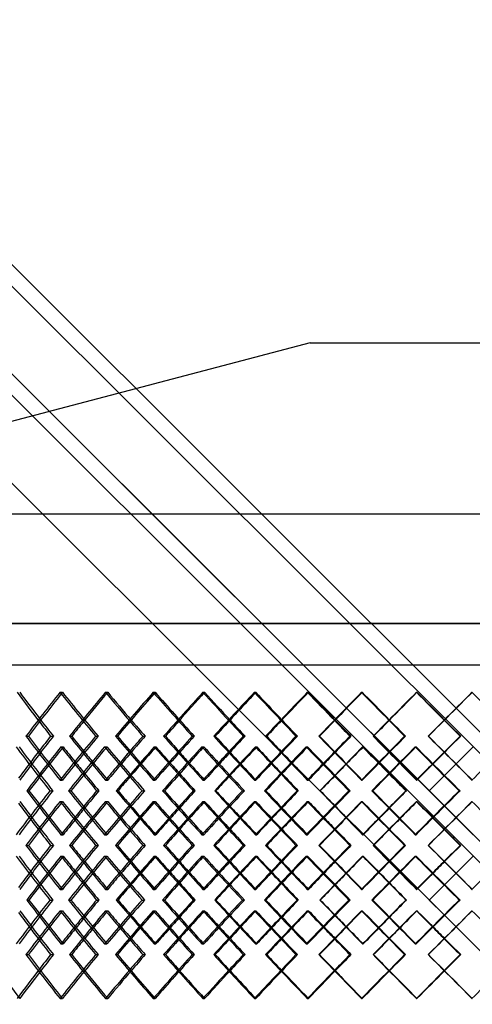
# Model space of a CAD drawing. Header units: millimetres. Extents: x -675 to 675, y -514 to 567.
# Tile 7 of 15: x -315 to -34, y -45 to 567. Entities that reach past the tile are written whole.
import ezdxf

# ---------------------------------------------------------------- set-up
doc = ezdxf.new("R2010")
doc.units = ezdxf.units.MM
doc.layers.add('HIDDEN', color=7, linetype='Continuous')
doc.layers.add('THICK', color=7, linetype='Continuous')

msp = doc.modelspace()

# ---------------------------------------------------------------- linework, layer by layer
at = {"layer": 'HIDDEN'}
for p, q in [((-472.5, 553.5), (17.35, 63.65)), ((-472.5, 485.63), (17.35, -4.22)), ((0, 191.62), (-675, 191.62)), ((-472.5, 166), (472.5, 166)), ((-290.31, 148.86), (-288.78, 148.86)), ((-262.09, 148.86), (-260.71, 148.86)), ((-232.47, 148.86), (-231.25, 148.86)), ((-201.62, 148.86), (-200.56, 148.86)), ((-169.68, 148.86), (-168.79, 148.86)), ((-136.85, 148.86), (-136.13, 148.86)), ((-103.28, 148.86), (-102.74, 148.86)), ((-69.16, 148.86), (-68.8, 148.86)), ((-34.67, 148.86), (-34.49, 148.86)), ((-284.42, 121.57), (-283.04, 121.57)), ((-268.22, 121.57), (-266.69, 121.57)), ((-226, 121.57), (-224.94, 121.57)), ((-208.28, 121.57), (-207.06, 121.57)), ((-162.76, 121.57), (-162.04, 121.57)), ((-143.91, 121.57), (-143.01, 121.57)), ((-96.05, 121.57), (-95.69, 121.57)), ((-76.46, 121.57), (-75.92, 121.57)), ((-289.72, 114.93), (-288.34, 114.93)), ((-262.71, 114.93), (-261.18, 114.93)), ((-231.83, 114.93), (-230.76, 114.93)), ((-202.29, 114.93), (-201.06, 114.93)), ((-168.99, 114.93), (-168.27, 114.93)), ((-137.56, 114.93), (-136.66, 114.93)), ((-102.56, 114.93), (-102.19, 114.93)), ((-69.89, 114.93), (-69.35, 114.93)), ((-51.95, 96.91), (-44.53, 104.34)), ((-290.31, 94.27), (-288.78, 94.27)), ((-262.09, 94.27), (-260.71, 94.27)), ((-232.47, 94.27), (-231.25, 94.27)), ((-201.62, 94.27), (-200.56, 94.27)), ((-169.68, 94.27), (-168.79, 94.27)), ((-136.85, 94.27), (-136.13, 94.27)), ((-103.28, 94.27), (-102.74, 94.27)), ((-69.16, 94.27), (-68.8, 94.27)), ((-34.67, 94.27), (-34.49, 94.27)), ((-310.97, 87.63), (-309.58, 87.63)), ((-296.6, 87.63), (-294.79, 87.63)), ((-255.38, 87.63), (-254.31, 87.63)), ((-239.42, 87.63), (-237.88, 87.63)), ((-194.34, 87.63), (-193.61, 87.63)), ((-177.14, 87.63), (-175.9, 87.63)), ((-129.16, 87.63), (-128.8, 87.63)), ((-111.08, 87.63), (-110.18, 87.63)), ((-61.23, 87.63), (-61.23, 87.63)), ((-42.65, 87.63), (-42.1, 87.63)), ((-290.31, 81), (-288.78, 81)), ((-262.09, 81), (-260.71, 81)), ((-232.47, 81), (-231.25, 81)), ((-201.62, 81), (-200.56, 81)), ((-169.68, 81), (-168.79, 81)), ((-136.85, 81), (-136.13, 81)), ((-103.28, 81), (-102.74, 81)), ((-69.16, 81), (-68.8, 81)), ((-34.67, 81), (-34.49, 81)), ((-51.95, 78.35), (472.5, -446.1)), ((-289.72, 60.34), (-288.34, 60.34)), ((-262.71, 60.34), (-261.18, 60.34)), ((-231.83, 60.34), (-230.76, 60.34)), ((-202.29, 60.34), (-201.06, 60.34)), ((-168.99, 60.34), (-168.27, 60.34)), ((-137.56, 60.34), (-136.66, 60.34)), ((-102.56, 60.34), (-102.19, 60.34)), ((-69.89, 60.34), (-69.35, 60.34)), ((-284.42, 53.7), (-283.04, 53.7)), ((-268.22, 53.7), (-266.69, 53.7)), ((-226, 53.7), (-224.94, 53.7)), ((-208.28, 53.7), (-207.06, 53.7)), ((-162.76, 53.7), (-162.04, 53.7)), ((-143.91, 53.7), (-143.01, 53.7)), ((-96.05, 53.7), (-95.69, 53.7)), ((-76.46, 53.7), (-75.92, 53.7)), ((-289.72, 47.06), (-288.34, 47.06)), ((-262.71, 47.06), (-261.18, 47.06)), ((-231.83, 47.06), (-230.76, 47.06)), ((-202.29, 47.06), (-201.06, 47.06)), ((-168.99, 47.06), (-168.27, 47.06)), ((-137.56, 47.06), (-136.66, 47.06)), ((-102.56, 47.06), (-102.19, 47.06)), ((-69.89, 47.06), (-69.35, 47.06)), ((-51.95, 29.05), (-44.53, 36.47)), ((-290.31, 26.4), (-288.78, 26.4)), ((-262.09, 26.4), (-260.71, 26.4)), ((-232.47, 26.4), (-231.25, 26.4)), ((-201.62, 26.4), (-200.56, 26.4)), ((-169.68, 26.4), (-168.79, 26.4)), ((-136.85, 26.4), (-136.13, 26.4)), ((-103.28, 26.4), (-102.74, 26.4)), ((-69.16, 26.4), (-68.8, 26.4)), ((-34.67, 26.4), (-34.49, 26.4)), ((-310.97, 19.77), (-309.58, 19.77)), ((-296.6, 19.77), (-294.79, 19.77)), ((-255.38, 19.77), (-254.31, 19.77)), ((-239.42, 19.77), (-237.88, 19.77)), ((-194.34, 19.77), (-193.61, 19.77)), ((-177.14, 19.77), (-175.9, 19.77)), ((-129.16, 19.77), (-128.8, 19.77)), ((-111.08, 19.77), (-110.18, 19.77)), ((-61.23, 19.77), (-61.23, 19.77)), ((-42.65, 19.77), (-42.1, 19.77)), ((-290.31, 13.13), (-288.78, 13.13)), ((-262.09, 13.13), (-260.71, 13.13)), ((-232.47, 13.13), (-231.25, 13.13)), ((-201.62, 13.13), (-200.56, 13.13)), ((-169.68, 13.13), (-168.79, 13.13)), ((-136.85, 13.13), (-136.13, 13.13)), ((-103.28, 13.13), (-102.74, 13.13)), ((-69.16, 13.13), (-68.8, 13.13)), ((-34.67, 13.13), (-34.49, 13.13)), ((-51.95, 10.49), (472.5, -513.96)), ((-289.72, -7.53), (-288.34, -7.53)), ((-262.71, -7.53), (-261.18, -7.53)), ((-231.83, -7.53), (-230.76, -7.53)), ((-202.29, -7.53), (-201.06, -7.53)), ((-168.99, -7.53), (-168.27, -7.53)), ((-137.56, -7.53), (-136.66, -7.53)), ((-102.56, -7.53), (-102.19, -7.53)), ((-69.89, -7.53), (-69.35, -7.53)), ((-284.42, -14.17), (-283.04, -14.17)), ((-268.22, -14.17), (-266.69, -14.17)), ((-226, -14.17), (-224.94, -14.17)), ((-208.28, -14.17), (-207.06, -14.17)), ((-162.76, -14.17), (-162.04, -14.17)), ((-143.91, -14.17), (-143.01, -14.17)), ((-96.05, -14.17), (-95.69, -14.17)), ((-76.46, -14.17), (-75.92, -14.17)), ((-290.31, -41.46), (-288.78, -41.46)), ((-262.09, -41.46), (-260.71, -41.46)), ((-232.47, -41.46), (-231.25, -41.46)), ((-201.62, -41.46), (-200.56, -41.46)), ((-169.68, -41.46), (-168.79, -41.46)), ((-136.85, -41.46), (-136.13, -41.46)), ((-103.28, -41.46), (-102.74, -41.46)), ((-69.16, -41.46), (-68.8, -41.46)), ((-34.67, -41.46), (-34.49, -41.46))]:
    msp.add_line(p, q, dxfattribs=at)
for centre, major_axis, ratio, start_param, end_param in [((0, 148.86), (-443.66, 443.66), 0.382468, 1.205495, 1.244119), ((0, 148.86), (-441.32, 441.32), 0.382468, 1.205495, 1.242025), ((0, 148.86), (-447.19, -447.19), 0.341153, -1.242025, -1.239982), ((0, 148.86), (-447.19, 447.19), 0.341153, 1.242025, 1.299831), ((0, 148.86), (-454.86, -454.86), 0.300855, -1.278555, -1.221054), ((0, 148.86), (-452.47, -452.47), 0.300855, -1.278555, -1.240035), ((0, 148.86), (-454.86, 454.86), 0.300855, 1.278555, 1.316595), ((0, 148.86), (-452.47, 452.47), 0.300855, 1.278555, 1.315085), ((0, 148.86), (-457.14, -457.14), 0.261434, -1.315085, -1.313601), ((0, 148.86), (-457.14, 457.14), 0.261434, 1.315085, 1.372891), ((0, 148.86), (-463.64, -463.64), 0.22276, -1.351615, -1.294114), ((0, 148.86), (-461.2, -461.2), 0.22276, -1.351615, -1.313628), ((0, 148.86), (-463.64, 463.64), 0.22276, 1.351615, 1.389168), ((0, 148.86), (-461.2, 461.2), 0.22276, 1.351615, 1.388146), ((0, 148.86), (-464.64, -464.64), 0.184709, -1.388146, -1.387134), ((0, 148.86), (-464.64, 464.64), 0.184709, 1.388146, 1.445952), ((0, 148.86), (-469.94, -469.94), 0.147169, -1.424676, -1.367174), ((0, 148.86), (-467.46, -467.46), 0.147169, -1.424676, -1.387146), ((0, 148.86), (-469.94, 469.94), 0.147169, 1.424676, 1.461798), ((0, 148.86), (-467.46, 467.46), 0.147169, 1.424676, 1.461206), ((0, 148.86), (-469.67, 469.67), 0.110031, 1.461206, 1.519012), ((0, 148.86), (-473.73, -473.73), 0.073191, -1.497736, -1.440234), ((0, 148.86), (-471.24, -471.24), 0.073191, -1.497736, -1.460621), ((0, 148.86), (-473.73, 473.73), 0.073191, 1.497736, 1.53446), ((0, 148.86), (-471.24, 471.24), 0.073191, 1.497736, 1.534266), ((0, 94.27), (-447.19, -447.19), 0.341153, -1.299831, -1.242025), ((0, 94.27), (-454.86, 454.86), 0.300855, 1.221054, 1.278555), ((0, 94.27), (-457.14, -457.14), 0.261434, -1.372891, -1.315085), ((0, 94.27), (-463.64, 463.64), 0.22276, 1.294114, 1.351615), ((0, 94.27), (-464.64, -464.64), 0.184709, -1.445952, -1.388146), ((0, 94.27), (-469.94, 469.94), 0.147169, 1.367174, 1.424676), ((0, 94.27), (-469.67, -469.67), 0.110031, -1.519012, -1.461206), ((0, 94.27), (-473.73, 473.73), 0.073191, 1.440234, 1.497736), ((0, 148.86), (-434.86, 434.86), 0.424954, 1.240843, 1.298921), ((0, 148.86), (-454.86, -454.86), 0.300855, -1.207056, -1.149287), ((0, 94.27), (-443.66, -443.66), 0.382468, -1.244119, -1.226505), ((0, 94.27), (-441.32, -441.32), 0.382468, -1.242025, -1.224293), ((0, 81), (-454.86, 454.86), 0.300855, 1.207056, 1.208893), ((0, 94.27), (-452.47, 452.47), 0.300855, 1.240035, 1.256077), ((0, 81), (-447.19, -447.19), 0.341153, -1.313903, -1.311958), ((0, 148.86), (-447.19, 447.19), 0.341153, 1.313903, 1.371981), ((0, 148.86), (-463.64, -463.64), 0.22276, -1.280116, -1.222347), ((0, 94.27), (-454.86, -454.86), 0.300855, -1.316595, -1.299565), ((0, 94.27), (-452.47, -452.47), 0.300855, -1.315085, -1.297953), ((0, 81), (-463.64, 463.64), 0.22276, 1.280116, 1.281399), ((0, 94.27), (-461.2, 461.2), 0.22276, 1.313628, 1.329138), ((0, 81), (-457.14, -457.14), 0.261434, -1.386964, -1.385529), ((0, 148.86), (-457.14, 457.14), 0.261434, 1.386964, 1.445041), ((0, 148.86), (-469.94, -469.94), 0.147169, -1.353176, -1.295408), ((0, 94.27), (-463.64, -463.64), 0.22276, -1.389168, -1.372625), ((0, 94.27), (-461.2, -461.2), 0.22276, -1.388146, -1.371511), ((0, 94.27), (-467.46, 467.46), 0.147169, 1.387146, 1.402198), ((0, 148.86), (-464.64, 464.64), 0.184709, 1.460024, 1.518102), ((0, 148.86), (-473.73, -473.73), 0.073191, -1.426237, -1.368468), ((0, 94.27), (-469.94, -469.94), 0.147169, -1.461798, -1.445686), ((0, 94.27), (-467.46, -467.46), 0.147169, -1.461206, -1.445007), ((0, 94.27), (-471.24, 471.24), 0.073191, 1.460621, 1.475258), ((0, 148.86), (-469.67, 469.67), 0.110031, 1.533084, 1.591162), ((0, 94.27), (-473.73, -473.73), 0.073191, -1.53446, -1.518746), ((0, 94.27), (-471.24, -471.24), 0.073191, -1.534266, -1.51847), ((0, 148.86), (-452.47, -452.47), 0.300855, -1.18418, -1.166471), ((0, 81), (-454.86, 454.86), 0.300855, 1.228047, 1.244004), ((0, 81), (-452.47, 452.47), 0.300855, 1.225962, 1.242025), ((0, 148.86), (-461.2, -461.2), 0.22276, -1.257241, -1.240119), ((0, 81), (-463.64, 463.64), 0.22276, 1.301107, 1.316534), ((0, 81), (-461.2, 461.2), 0.22276, 1.299565, 1.315085), ((0, 148.86), (-467.46, -467.46), 0.147169, -1.330301, -1.31367), ((0, 81), (-469.94, 469.94), 0.147169, 1.374167, 1.38914), ((0, 81), (-467.46, 467.46), 0.147169, 1.373089, 1.388146), ((0, 148.86), (-471.24, -471.24), 0.073191, -1.403361, -1.387163), ((0, 81), (-473.73, 473.73), 0.073191, 1.447227, 1.461788), ((0, 81), (-471.24, 471.24), 0.073191, 1.446566, 1.461206), ((0, 94.27), (-447.19, 447.19), 0.341153, 1.239982, 1.242025), ((0, 94.27), (-454.86, -454.86), 0.300855, -1.280296, -1.278555), ((0, 94.27), (-457.14, 457.14), 0.261434, 1.313601, 1.315085), ((0, 94.27), (-463.64, -463.64), 0.22276, -1.352849, -1.351615), ((0, 94.27), (-464.64, 464.64), 0.184709, 1.387134, 1.388146), ((0, 26.4), (-434.86, -434.86), 0.424954, -1.298921, -1.240843), ((0, 26.4), (-454.86, 454.86), 0.300855, 1.149287, 1.207056), ((0, 26.4), (-447.19, -447.19), 0.341153, -1.371981, -1.313903), ((0, 26.4), (-463.64, 463.64), 0.22276, 1.222347, 1.280116), ((0, 26.4), (-457.14, -457.14), 0.261434, -1.445041, -1.386964), ((0, 26.4), (-469.94, 469.94), 0.147169, 1.295408, 1.353176), ((0, 26.4), (-464.64, -464.64), 0.184709, -1.518102, -1.460024), ((0, 26.4), (-473.73, 473.73), 0.073191, 1.368468, 1.426237), ((0, 26.4), (-469.67, -469.67), 0.110031, -1.591162, -1.533084), ((0, 81), (-447.19, -447.19), 0.341153, -1.242025, -1.239982), ((0, 81), (-447.19, 447.19), 0.341153, 1.242025, 1.299831), ((0, 81), (-454.86, -454.86), 0.300855, -1.278555, -1.221054), ((0, 81), (-454.86, 454.86), 0.300855, 1.278555, 1.280296), ((0, 81), (-457.14, -457.14), 0.261434, -1.315085, -1.313601), ((0, 81), (-457.14, 457.14), 0.261434, 1.315085, 1.372891), ((0, 81), (-463.64, -463.64), 0.22276, -1.351615, -1.294114), ((0, 81), (-463.64, 463.64), 0.22276, 1.351615, 1.352849), ((0, 81), (-464.64, -464.64), 0.184709, -1.388146, -1.387134), ((0, 81), (-464.64, 464.64), 0.184709, 1.388146, 1.445952), ((0, 81), (-469.94, -469.94), 0.147169, -1.424676, -1.367174), ((0, 81), (-469.67, 469.67), 0.110031, 1.461206, 1.519012), ((0, 81), (-473.73, -473.73), 0.073191, -1.497736, -1.440234), ((0, 26.4), (-452.47, 452.47), 0.300855, 1.166471, 1.18418), ((0, 94.27), (-454.86, -454.86), 0.300855, -1.244004, -1.228047), ((0, 94.27), (-452.47, -452.47), 0.300855, -1.242025, -1.225962), ((0, 26.4), (-461.2, 461.2), 0.22276, 1.240119, 1.257241), ((0, 94.27), (-463.64, -463.64), 0.22276, -1.316534, -1.301107), ((0, 94.27), (-461.2, -461.2), 0.22276, -1.315085, -1.299565), ((0, 26.4), (-467.46, 467.46), 0.147169, 1.31367, 1.330301), ((0, 94.27), (-469.94, -469.94), 0.147169, -1.38914, -1.374167), ((0, 94.27), (-467.46, -467.46), 0.147169, -1.388146, -1.373089), ((0, 26.4), (-471.24, 471.24), 0.073191, 1.387163, 1.403361), ((0, 94.27), (-473.73, -473.73), 0.073191, -1.461788, -1.447227), ((0, 94.27), (-471.24, -471.24), 0.073191, -1.461206, -1.446566), ((0, 81), (-443.66, 443.66), 0.382468, 1.226505, 1.244119), ((0, 81), (-441.32, 441.32), 0.382468, 1.224293, 1.242025), ((0, 81), (-452.47, -452.47), 0.300855, -1.256077, -1.240035), ((0, 81), (-454.86, 454.86), 0.300855, 1.299565, 1.316595), ((0, 81), (-452.47, 452.47), 0.300855, 1.297953, 1.315085), ((0, 81), (-461.2, -461.2), 0.22276, -1.329138, -1.313628), ((0, 81), (-463.64, 463.64), 0.22276, 1.372625, 1.389168), ((0, 81), (-461.2, 461.2), 0.22276, 1.371511, 1.388146), ((0, 81), (-467.46, -467.46), 0.147169, -1.402198, -1.387146), ((0, 81), (-469.94, 469.94), 0.147169, 1.445686, 1.461798), ((0, 81), (-467.46, 467.46), 0.147169, 1.445007, 1.461206), ((0, 81), (-471.24, -471.24), 0.073191, -1.475258, -1.460621), ((0, 81), (-473.73, 473.73), 0.073191, 1.518746, 1.53446), ((0, 81), (-471.24, 471.24), 0.073191, 1.51847, 1.534266), ((0, 94.27), (-454.86, -454.86), 0.300855, -1.208893, -1.207056), ((0, 94.27), (-447.19, 447.19), 0.341153, 1.311958, 1.313903), ((0, 94.27), (-463.64, -463.64), 0.22276, -1.281399, -1.280116), ((0, 94.27), (-457.14, 457.14), 0.261434, 1.385529, 1.386964), ((0, 26.4), (-447.19, -447.19), 0.341153, -1.299831, -1.242025), ((0, 26.4), (-454.86, 454.86), 0.300855, 1.221054, 1.278555), ((0, 26.4), (-457.14, -457.14), 0.261434, -1.372891, -1.315085), ((0, 26.4), (-463.64, 463.64), 0.22276, 1.294114, 1.351615), ((0, 26.4), (-464.64, -464.64), 0.184709, -1.445952, -1.388146), ((0, 26.4), (-469.94, 469.94), 0.147169, 1.367174, 1.424676), ((0, 26.4), (-469.67, -469.67), 0.110031, -1.519012, -1.461206), ((0, 26.4), (-473.73, 473.73), 0.073191, 1.440234, 1.497736), ((0, 81), (-434.86, 434.86), 0.424954, 1.240843, 1.298921), ((0, 81), (-454.86, -454.86), 0.300855, -1.207056, -1.149287), ((0, 26.4), (-443.66, -443.66), 0.382468, -1.244119, -1.226505), ((0, 26.4), (-441.32, -441.32), 0.382468, -1.242025, -1.224293), ((0, 13.13), (-454.86, 454.86), 0.300855, 1.207056, 1.208893), ((0, 26.4), (-452.47, 452.47), 0.300855, 1.240035, 1.256077), ((0, 13.13), (-447.19, -447.19), 0.341153, -1.313903, -1.311958), ((0, 81), (-447.19, 447.19), 0.341153, 1.313903, 1.371981), ((0, 81), (-463.64, -463.64), 0.22276, -1.280116, -1.222347), ((0, 26.4), (-454.86, -454.86), 0.300855, -1.316595, -1.299565), ((0, 26.4), (-452.47, -452.47), 0.300855, -1.315085, -1.297953), ((0, 13.13), (-463.64, 463.64), 0.22276, 1.280116, 1.281399), ((0, 26.4), (-461.2, 461.2), 0.22276, 1.313628, 1.329138), ((0, 13.13), (-457.14, -457.14), 0.261434, -1.386964, -1.385529), ((0, 81), (-457.14, 457.14), 0.261434, 1.386964, 1.445041), ((0, 81), (-469.94, -469.94), 0.147169, -1.353176, -1.295408), ((0, 26.4), (-463.64, -463.64), 0.22276, -1.389168, -1.372625), ((0, 26.4), (-461.2, -461.2), 0.22276, -1.388146, -1.371511), ((0, 26.4), (-467.46, 467.46), 0.147169, 1.387146, 1.402198), ((0, 81), (-464.64, 464.64), 0.184709, 1.460024, 1.518102), ((0, 81), (-473.73, -473.73), 0.073191, -1.426237, -1.368468), ((0, 26.4), (-469.94, -469.94), 0.147169, -1.461798, -1.445686), ((0, 26.4), (-467.46, -467.46), 0.147169, -1.461206, -1.445007), ((0, 26.4), (-471.24, 471.24), 0.073191, 1.460621, 1.475258), ((0, 81), (-469.67, 469.67), 0.110031, 1.533084, 1.591162), ((0, 26.4), (-473.73, -473.73), 0.073191, -1.53446, -1.518746), ((0, 26.4), (-471.24, -471.24), 0.073191, -1.534266, -1.51847), ((0, 13.13), (-454.86, 454.86), 0.300855, 1.228047, 1.244004), ((0, 13.13), (-452.47, 452.47), 0.300855, 1.225962, 1.242025), ((0, 13.13), (-463.64, 463.64), 0.22276, 1.301107, 1.316534), ((0, 13.13), (-461.2, 461.2), 0.22276, 1.299565, 1.315085), ((0, 13.13), (-469.94, 469.94), 0.147169, 1.374167, 1.38914), ((0, 13.13), (-467.46, 467.46), 0.147169, 1.373089, 1.388146), ((0, 13.13), (-473.73, 473.73), 0.073191, 1.447227, 1.461788), ((0, 13.13), (-471.24, 471.24), 0.073191, 1.446566, 1.461206), ((0, 81), (-452.47, -452.47), 0.300855, -1.18418, -1.166471), ((0, 81), (-461.2, -461.2), 0.22276, -1.257241, -1.240119), ((0, 81), (-467.46, -467.46), 0.147169, -1.330301, -1.31367), ((0, 81), (-471.24, -471.24), 0.073191, -1.403361, -1.387163), ((0, 26.4), (-447.19, 447.19), 0.341153, 1.239982, 1.242025), ((0, 26.4), (-454.86, -454.86), 0.300855, -1.280296, -1.278555), ((0, 26.4), (-457.14, 457.14), 0.261434, 1.313601, 1.315085), ((0, 26.4), (-463.64, -463.64), 0.22276, -1.352849, -1.351615), ((0, 26.4), (-464.64, 464.64), 0.184709, 1.387134, 1.388146), ((0, -41.46), (-434.86, -434.86), 0.424954, -1.298921, -1.240843), ((0, -41.46), (-454.86, 454.86), 0.300855, 1.149287, 1.207056), ((0, -41.46), (-447.19, -447.19), 0.341153, -1.371981, -1.313903), ((0, -41.46), (-463.64, 463.64), 0.22276, 1.222347, 1.280116), ((0, -41.46), (-457.14, -457.14), 0.261434, -1.445041, -1.386964), ((0, -41.46), (-469.94, 469.94), 0.147169, 1.295408, 1.353176), ((0, -41.46), (-464.64, -464.64), 0.184709, -1.518102, -1.460024), ((0, -41.46), (-473.73, 473.73), 0.073191, 1.368468, 1.426237), ((0, -41.46), (-469.67, -469.67), 0.110031, -1.591162, -1.533084), ((0, 13.13), (-447.19, -447.19), 0.341153, -1.242025, -1.239982), ((0, 13.13), (-447.19, 447.19), 0.341153, 1.242025, 1.299831), ((0, 13.13), (-454.86, -454.86), 0.300855, -1.278555, -1.221054), ((0, 13.13), (-454.86, 454.86), 0.300855, 1.278555, 1.280296), ((0, 13.13), (-457.14, -457.14), 0.261434, -1.315085, -1.313601), ((0, 13.13), (-457.14, 457.14), 0.261434, 1.315085, 1.372891), ((0, 13.13), (-463.64, -463.64), 0.22276, -1.351615, -1.294114), ((0, 13.13), (-463.64, 463.64), 0.22276, 1.351615, 1.352849), ((0, 13.13), (-464.64, -464.64), 0.184709, -1.388146, -1.387134), ((0, 13.13), (-464.64, 464.64), 0.184709, 1.388146, 1.445952), ((0, 13.13), (-469.94, -469.94), 0.147169, -1.424676, -1.367174), ((0, 13.13), (-469.67, 469.67), 0.110031, 1.461206, 1.519012), ((0, 13.13), (-473.73, -473.73), 0.073191, -1.497736, -1.440234), ((0, -41.46), (-452.47, 452.47), 0.300855, 1.166471, 1.18418), ((0, 26.4), (-454.86, -454.86), 0.300855, -1.244004, -1.228047), ((0, 26.4), (-452.47, -452.47), 0.300855, -1.242025, -1.225962), ((0, -41.46), (-461.2, 461.2), 0.22276, 1.240119, 1.257241), ((0, 26.4), (-463.64, -463.64), 0.22276, -1.316534, -1.301107), ((0, 26.4), (-461.2, -461.2), 0.22276, -1.315085, -1.299565), ((0, -41.46), (-467.46, 467.46), 0.147169, 1.31367, 1.330301), ((0, 26.4), (-469.94, -469.94), 0.147169, -1.38914, -1.374167), ((0, 26.4), (-467.46, -467.46), 0.147169, -1.388146, -1.373089), ((0, -41.46), (-471.24, 471.24), 0.073191, 1.387163, 1.403361), ((0, 26.4), (-473.73, -473.73), 0.073191, -1.461788, -1.447227), ((0, 26.4), (-471.24, -471.24), 0.073191, -1.461206, -1.446566), ((0, 13.13), (-443.66, 443.66), 0.382468, 1.226505, 1.244119), ((0, 13.13), (-441.32, 441.32), 0.382468, 1.224293, 1.242025), ((0, 13.13), (-452.47, -452.47), 0.300855, -1.256077, -1.240035), ((0, 13.13), (-454.86, 454.86), 0.300855, 1.299565, 1.316595), ((0, 13.13), (-452.47, 452.47), 0.300855, 1.297953, 1.315085), ((0, 13.13), (-461.2, -461.2), 0.22276, -1.329138, -1.313628), ((0, 13.13), (-463.64, 463.64), 0.22276, 1.372625, 1.389168), ((0, 13.13), (-461.2, 461.2), 0.22276, 1.371511, 1.388146), ((0, 13.13), (-467.46, -467.46), 0.147169, -1.402198, -1.387146), ((0, 13.13), (-469.94, 469.94), 0.147169, 1.445686, 1.461798), ((0, 13.13), (-467.46, 467.46), 0.147169, 1.445007, 1.461206), ((0, 13.13), (-471.24, -471.24), 0.073191, -1.475258, -1.460621), ((0, 13.13), (-473.73, 473.73), 0.073191, 1.518746, 1.53446), ((0, 13.13), (-471.24, 471.24), 0.073191, 1.51847, 1.534266), ((0, 26.4), (-454.86, -454.86), 0.300855, -1.208893, -1.207056), ((0, 26.4), (-447.19, 447.19), 0.341153, 1.311958, 1.313903), ((0, 26.4), (-463.64, -463.64), 0.22276, -1.281399, -1.280116), ((0, 26.4), (-457.14, 457.14), 0.261434, 1.385529, 1.386964), ((0, -41.46), (-447.19, -447.19), 0.341153, -1.299831, -1.242025), ((0, -41.46), (-454.86, 454.86), 0.300855, 1.221054, 1.278555), ((0, -41.46), (-457.14, -457.14), 0.261434, -1.372891, -1.315085), ((0, -41.46), (-463.64, 463.64), 0.22276, 1.294114, 1.351615), ((0, -41.46), (-464.64, -464.64), 0.184709, -1.445952, -1.388146), ((0, -41.46), (-469.94, 469.94), 0.147169, 1.367174, 1.424676), ((0, -41.46), (-469.67, -469.67), 0.110031, -1.519012, -1.461206), ((0, -41.46), (-473.73, 473.73), 0.073191, 1.440234, 1.497736), ((0, -41.46), (-441.32, 441.32), 0.382468, 1.166317, 1.205495), ((0, -41.46), (-443.66, -443.66), 0.382468, -1.244119, -1.205495), ((0, -41.46), (-441.32, -441.32), 0.382468, -1.242025, -1.205495), ((0, -41.46), (-452.47, 452.47), 0.300855, 1.240035, 1.278555), ((0, -41.46), (-454.86, -454.86), 0.300855, -1.316595, -1.278555), ((0, -41.46), (-452.47, -452.47), 0.300855, -1.315085, -1.278555), ((0, -41.46), (-461.2, 461.2), 0.22276, 1.313628, 1.351615), ((0, -41.46), (-463.64, -463.64), 0.22276, -1.389168, -1.351615), ((0, -41.46), (-461.2, -461.2), 0.22276, -1.388146, -1.351615), ((0, -41.46), (-467.46, 467.46), 0.147169, 1.387146, 1.424676), ((0, -41.46), (-469.94, -469.94), 0.147169, -1.461798, -1.424676), ((0, -41.46), (-467.46, -467.46), 0.147169, -1.461206, -1.424676), ((0, -41.46), (-471.24, 471.24), 0.073191, 1.460621, 1.497736), ((0, -41.46), (-473.73, -473.73), 0.073191, -1.53446, -1.497736), ((0, -41.46), (-471.24, -471.24), 0.073191, -1.534266, -1.497736), ((0, -41.46), (-447.19, 447.19), 0.341153, 1.239982, 1.242025), ((0, -41.46), (-457.14, 457.14), 0.261434, 1.313601, 1.315085), ((0, -41.46), (-464.64, 464.64), 0.184709, 1.387134, 1.388146)]:
    msp.add_ellipse(centre, major_axis=major_axis, ratio=ratio, start_param=start_param, end_param=end_param, dxfattribs=at)
at = {"layer": 'THICK'}
for p, q in [((-472.5, 566.77), (0, 94.27)), ((-472.5, 553.5), (472.5, -391.5)), ((-472.5, 498.9), (472.5, -446.1)), ((-472.5, 498.9), (-33.93, 60.34)), ((-472.5, 431.04), (-33.93, -7.53)), ((-135, 366), (-538.6, 259.82)), ((-135, 366), (135, 366)), ((-606.8, 259.82), (0, 259.82)), ((-675, 191.62), (0, 191.62)), ((-675, 166), (675, 166)), ((-311.43, 121.57), (-309.9, 121.57)), ((-296.12, 121.57), (-294.45, 121.57)), ((-255.89, 121.57), (-254.67, 121.57)), ((-238.89, 121.57), (-237.51, 121.57)), ((-194.9, 121.57), (-194.01, 121.57)), ((-176.57, 121.57), (-175.5, 121.57)), ((-129.75, 121.57), (-129.21, 121.57)), ((-110.48, 121.57), (-109.76, 121.57)), ((-61.84, 121.57), (-61.66, 121.57)), ((-42.04, 121.57), (-41.67, 121.57)), ((-44.53, 104.34), (-33.93, 114.93)), ((-61.23, 87.63), (-51.95, 96.91)), ((-285.03, 87.63), (-283.5, 87.63)), ((-267.6, 87.63), (-266.22, 87.63)), ((-226.66, 87.63), (-225.44, 87.63)), ((-207.61, 87.63), (-206.54, 87.63)), ((-163.47, 87.63), (-162.58, 87.63)), ((-143.19, 87.63), (-142.47, 87.63)), ((-96.79, 87.63), (-96.25, 87.63)), ((-75.72, 87.63), (-75.35, 87.63)), ((-51.95, 78.35), (-61.23, 87.63)), ((-311.43, 53.7), (-309.9, 53.7)), ((-296.12, 53.7), (-294.45, 53.7)), ((-255.89, 53.7), (-254.67, 53.7)), ((-238.89, 53.7), (-237.51, 53.7)), ((-194.9, 53.7), (-194.01, 53.7)), ((-176.57, 53.7), (-175.5, 53.7)), ((-129.75, 53.7), (-129.21, 53.7)), ((-110.48, 53.7), (-109.76, 53.7)), ((-61.84, 53.7), (-61.66, 53.7)), ((-42.04, 53.7), (-41.67, 53.7)), ((-44.53, 36.47), (-33.93, 47.06)), ((-61.23, 19.77), (-51.95, 29.05)), ((-285.03, 19.77), (-283.5, 19.77)), ((-267.6, 19.77), (-266.22, 19.77)), ((-226.66, 19.77), (-225.44, 19.77)), ((-207.61, 19.77), (-206.54, 19.77)), ((-163.47, 19.77), (-162.58, 19.77)), ((-143.19, 19.77), (-142.47, 19.77)), ((-96.79, 19.77), (-96.25, 19.77)), ((-75.72, 19.77), (-75.35, 19.77)), ((-51.95, 10.49), (-61.23, 19.77)), ((-311.43, -14.17), (-309.9, -14.17)), ((-296.12, -14.17), (-294.45, -14.17)), ((-255.89, -14.17), (-254.67, -14.17)), ((-238.89, -14.17), (-237.51, -14.17)), ((-194.9, -14.17), (-194.01, -14.17)), ((-176.57, -14.17), (-175.5, -14.17)), ((-129.75, -14.17), (-129.21, -14.17)), ((-110.48, -14.17), (-109.76, -14.17)), ((-61.84, -14.17), (-61.66, -14.17)), ((-42.04, -14.17), (-41.67, -14.17))]:
    msp.add_line(p, q, dxfattribs=at)
for centre, major_axis, ratio, start_param, end_param in [((0, 148.86), (-449.56, -449.56), 0.341153, -1.242025, -1.184523), ((0, 148.86), (-447.19, -447.19), 0.341153, -1.239982, -1.184219), ((0, 148.86), (-449.56, 449.56), 0.341153, 1.242025, 1.299527), ((0, 148.86), (-459.55, -459.55), 0.261434, -1.315085, -1.257584), ((0, 148.86), (-457.14, -457.14), 0.261434, -1.313601, -1.257279), ((0, 148.86), (-459.55, 459.55), 0.261434, 1.315085, 1.372587), ((0, 148.86), (-467.1, -467.1), 0.184709, -1.388146, -1.330644), ((0, 148.86), (-464.64, -464.64), 0.184709, -1.387134, -1.330339), ((0, 148.86), (-467.1, 467.1), 0.184709, 1.388146, 1.445647), ((0, 148.86), (-472.15, -472.15), 0.110031, -1.461206, -1.403704), ((0, 148.86), (-469.67, -469.67), 0.110031, -1.460616, -1.4034), ((0, 148.86), (-472.15, 472.15), 0.110031, 1.461206, 1.518707), ((0, 148.86), (-474.68, -474.68), 0.036546, -1.534266, -1.476765), ((0, 148.86), (-472.18, -472.18), 0.036546, -1.534072, -1.47646), ((0, 148.86), (-474.68, 474.68), 0.036546, 1.534266, 1.591768), ((0, 148.86), (-443.66, 443.66), 0.382468, 1.244119, 1.262996), ((0, 148.86), (-441.32, 441.32), 0.382468, 1.242025, 1.263301), ((0, 148.86), (-452.47, -452.47), 0.300855, -1.240035, -1.220749), ((0, 148.86), (-454.86, 454.86), 0.300855, 1.316595, 1.336057), ((0, 148.86), (-452.47, 452.47), 0.300855, 1.315085, 1.336361), ((0, 148.86), (-461.2, -461.2), 0.22276, -1.313628, -1.293809), ((0, 148.86), (-463.64, 463.64), 0.22276, 1.389168, 1.409117), ((0, 148.86), (-461.2, 461.2), 0.22276, 1.388146, 1.409422), ((0, 148.86), (-467.46, -467.46), 0.147169, -1.387146, -1.36687), ((0, 148.86), (-469.94, 469.94), 0.147169, 1.461798, 1.482177), ((0, 148.86), (-467.46, 467.46), 0.147169, 1.461206, 1.482482), ((0, 148.86), (-471.24, -471.24), 0.073191, -1.460621, -1.43993), ((0, 148.86), (-473.73, 473.73), 0.073191, 1.53446, 1.555238), ((0, 148.86), (-471.24, 471.24), 0.073191, 1.534266, 1.555542), ((0, 94.27), (-449.56, 449.56), 0.341153, 1.184523, 1.242025), ((0, 94.27), (-447.19, 447.19), 0.341153, 1.184219, 1.239982), ((0, 94.27), (-443.66, -443.66), 0.382468, -1.262996, -1.244119), ((0, 94.27), (-441.32, -441.32), 0.382468, -1.263301, -1.242025), ((0, 94.27), (-449.56, -449.56), 0.341153, -1.299527, -1.242025), ((0, 94.27), (-452.47, 452.47), 0.300855, 1.220749, 1.240035), ((0, 94.27), (-459.55, 459.55), 0.261434, 1.257584, 1.315085), ((0, 94.27), (-457.14, 457.14), 0.261434, 1.257279, 1.313601), ((0, 94.27), (-454.86, -454.86), 0.300855, -1.336057, -1.316595), ((0, 94.27), (-452.47, -452.47), 0.300855, -1.336361, -1.315085), ((0, 94.27), (-459.55, -459.55), 0.261434, -1.372587, -1.315085), ((0, 94.27), (-461.2, 461.2), 0.22276, 1.293809, 1.313628), ((0, 94.27), (-467.1, 467.1), 0.184709, 1.330644, 1.388146), ((0, 94.27), (-464.64, 464.64), 0.184709, 1.330339, 1.387134), ((0, 94.27), (-463.64, -463.64), 0.22276, -1.409117, -1.389168), ((0, 94.27), (-461.2, -461.2), 0.22276, -1.409422, -1.388146), ((0, 94.27), (-467.1, -467.1), 0.184709, -1.445647, -1.388146), ((0, 94.27), (-467.46, 467.46), 0.147169, 1.36687, 1.387146), ((0, 94.27), (-472.15, 472.15), 0.110031, 1.403704, 1.461206), ((0, 94.27), (-469.67, 469.67), 0.110031, 1.4034, 1.460616), ((0, 94.27), (-469.94, -469.94), 0.147169, -1.482177, -1.461798), ((0, 94.27), (-467.46, -467.46), 0.147169, -1.482482, -1.461206), ((0, 94.27), (-472.15, -472.15), 0.110031, -1.518707, -1.461206), ((0, 94.27), (-471.24, 471.24), 0.073191, 1.43993, 1.460621), ((0, 94.27), (-474.68, 474.68), 0.036546, 1.476765, 1.534266), ((0, 94.27), (-472.18, 472.18), 0.036546, 1.47646, 1.534072), ((0, 94.27), (-473.73, -473.73), 0.073191, -1.555238, -1.53446), ((0, 94.27), (-471.24, -471.24), 0.073191, -1.555542, -1.534266), ((0, 94.27), (-474.68, -474.68), 0.036546, -1.591768, -1.534266), ((0, 148.86), (-437.16, 437.16), 0.424954, 1.240464, 1.298233), ((0, 148.86), (-452.47, -452.47), 0.300855, -1.206677, -1.18418), ((0, 81), (-454.86, 454.86), 0.300855, 1.208893, 1.228047), ((0, 81), (-452.47, 452.47), 0.300855, 1.206677, 1.225962), ((0, 81), (-449.56, -449.56), 0.341153, -1.313525, -1.255994), ((0, 81), (-447.19, -447.19), 0.341153, -1.311958, -1.256068), ((0, 148.86), (-449.56, 449.56), 0.341153, 1.313525, 1.371293), ((0, 148.86), (-461.2, -461.2), 0.22276, -1.279737, -1.257241), ((0, 81), (-463.64, 463.64), 0.22276, 1.281399, 1.301107), ((0, 81), (-461.2, 461.2), 0.22276, 1.279737, 1.299565), ((0, 81), (-459.55, -459.55), 0.261434, -1.386585, -1.329054), ((0, 81), (-457.14, -457.14), 0.261434, -1.385529, -1.329128), ((0, 148.86), (-459.55, 459.55), 0.261434, 1.386585, 1.444354), ((0, 148.86), (-467.46, -467.46), 0.147169, -1.352797, -1.330301), ((0, 81), (-469.94, 469.94), 0.147169, 1.35399, 1.374167), ((0, 81), (-467.46, 467.46), 0.147169, 1.352797, 1.373089), ((0, 81), (-467.1, -467.1), 0.184709, -1.459645, -1.402115), ((0, 81), (-464.64, -464.64), 0.184709, -1.459034, -1.402189), ((0, 148.86), (-467.1, 467.1), 0.184709, 1.459645, 1.517414), ((0, 148.86), (-471.24, -471.24), 0.073191, -1.425858, -1.403361), ((0, 81), (-473.73, 473.73), 0.073191, 1.426629, 1.447227), ((0, 81), (-471.24, 471.24), 0.073191, 1.425858, 1.446566), ((0, 81), (-472.15, -472.15), 0.110031, -1.532705, -1.475175), ((0, 81), (-469.67, -469.67), 0.110031, -1.532501, -1.475249), ((0, 148.86), (-472.15, 472.15), 0.110031, 1.532705, 1.590474), ((0, 94.27), (-443.66, -443.66), 0.382468, -1.226505, -1.207853), ((0, 94.27), (-452.47, 452.47), 0.300855, 1.256077, 1.278555), ((0, 94.27), (-454.86, -454.86), 0.300855, -1.299565, -1.280296), ((0, 94.27), (-461.2, 461.2), 0.22276, 1.329138, 1.351615), ((0, 94.27), (-463.64, -463.64), 0.22276, -1.372625, -1.352849), ((0, 94.27), (-467.46, 467.46), 0.147169, 1.402198, 1.424676), ((0, 94.27), (-469.94, -469.94), 0.147169, -1.445686, -1.425467), ((0, 94.27), (-471.24, 471.24), 0.073191, 1.475258, 1.497736), ((0, 94.27), (-473.73, -473.73), 0.073191, -1.518746, -1.498123), ((0, 94.27), (-471.24, -471.24), 0.073191, -1.51847, -1.497736), ((0, 94.27), (-441.32, -441.32), 0.382468, -1.224293, -1.205495), ((0, 81), (-452.47, 452.47), 0.300855, 1.242025, 1.264512), ((0, 94.27), (-452.47, -452.47), 0.300855, -1.297953, -1.278555), ((0, 81), (-461.2, 461.2), 0.22276, 1.315085, 1.337572), ((0, 94.27), (-461.2, -461.2), 0.22276, -1.371511, -1.351615), ((0, 81), (-467.46, 467.46), 0.147169, 1.388146, 1.410633), ((0, 94.27), (-467.46, -467.46), 0.147169, -1.445007, -1.424676), ((0, 81), (-473.73, 473.73), 0.073191, 1.461788, 1.483767), ((0, 81), (-471.24, 471.24), 0.073191, 1.461206, 1.483693), ((0, 148.86), (-452.47, -452.47), 0.300855, -1.166471, -1.148599), ((0, 81), (-454.86, 454.86), 0.300855, 1.244004, 1.264586), ((0, 148.86), (-461.2, -461.2), 0.22276, -1.240119, -1.221659), ((0, 81), (-463.64, 463.64), 0.22276, 1.316534, 1.337646), ((0, 148.86), (-467.46, -467.46), 0.147169, -1.31367, -1.29472), ((0, 81), (-469.94, 469.94), 0.147169, 1.38914, 1.410707), ((0, 148.86), (-471.24, -471.24), 0.073191, -1.387163, -1.36778), ((0, 26.4), (-437.16, -437.16), 0.424954, -1.298233, -1.240464), ((0, 26.4), (-452.47, 452.47), 0.300855, 1.148599, 1.166471), ((0, 94.27), (-449.56, 449.56), 0.341153, 1.255994, 1.313525), ((0, 94.27), (-447.19, 447.19), 0.341153, 1.256068, 1.311958), ((0, 94.27), (-454.86, -454.86), 0.300855, -1.264586, -1.244004), ((0, 94.27), (-452.47, -452.47), 0.300855, -1.264512, -1.242025), ((0, 26.4), (-449.56, -449.56), 0.341153, -1.371293, -1.313525), ((0, 26.4), (-461.2, 461.2), 0.22276, 1.221659, 1.240119), ((0, 94.27), (-459.55, 459.55), 0.261434, 1.329054, 1.386585), ((0, 94.27), (-457.14, 457.14), 0.261434, 1.329128, 1.385529), ((0, 94.27), (-463.64, -463.64), 0.22276, -1.337646, -1.316534), ((0, 94.27), (-461.2, -461.2), 0.22276, -1.337572, -1.315085), ((0, 26.4), (-459.55, -459.55), 0.261434, -1.444354, -1.386585), ((0, 26.4), (-467.46, 467.46), 0.147169, 1.29472, 1.31367), ((0, 94.27), (-467.1, 467.1), 0.184709, 1.402115, 1.459645), ((0, 94.27), (-464.64, 464.64), 0.184709, 1.402189, 1.459034), ((0, 94.27), (-469.94, -469.94), 0.147169, -1.410707, -1.38914), ((0, 94.27), (-467.46, -467.46), 0.147169, -1.410633, -1.388146), ((0, 26.4), (-467.1, -467.1), 0.184709, -1.517414, -1.459645), ((0, 26.4), (-471.24, 471.24), 0.073191, 1.36778, 1.387163), ((0, 94.27), (-472.15, 472.15), 0.110031, 1.475175, 1.532705), ((0, 94.27), (-469.67, 469.67), 0.110031, 1.475249, 1.532501), ((0, 94.27), (-473.73, -473.73), 0.073191, -1.483767, -1.461788), ((0, 94.27), (-471.24, -471.24), 0.073191, -1.483693, -1.461206), ((0, 26.4), (-472.15, -472.15), 0.110031, -1.590474, -1.532705), ((0, 81), (-443.66, 443.66), 0.382468, 1.207853, 1.226505), ((0, 81), (-441.32, 441.32), 0.382468, 1.205495, 1.224293), ((0, 81), (-449.56, -449.56), 0.341153, -1.242025, -1.184523), ((0, 81), (-447.19, -447.19), 0.341153, -1.239982, -1.184219), ((0, 81), (-449.56, 449.56), 0.341153, 1.242025, 1.299527), ((0, 81), (-452.47, -452.47), 0.300855, -1.278555, -1.256077), ((0, 81), (-454.86, 454.86), 0.300855, 1.280296, 1.299565), ((0, 81), (-452.47, 452.47), 0.300855, 1.278555, 1.297953), ((0, 81), (-459.55, -459.55), 0.261434, -1.315085, -1.257584), ((0, 81), (-457.14, -457.14), 0.261434, -1.313601, -1.257279), ((0, 81), (-459.55, 459.55), 0.261434, 1.315085, 1.372587), ((0, 81), (-461.2, -461.2), 0.22276, -1.351615, -1.329138), ((0, 81), (-463.64, 463.64), 0.22276, 1.352849, 1.372625), ((0, 81), (-461.2, 461.2), 0.22276, 1.351615, 1.371511), ((0, 81), (-467.1, -467.1), 0.184709, -1.388146, -1.330644), ((0, 81), (-464.64, -464.64), 0.184709, -1.387134, -1.330339), ((0, 81), (-467.1, 467.1), 0.184709, 1.388146, 1.445647), ((0, 81), (-467.46, -467.46), 0.147169, -1.424676, -1.402198), ((0, 81), (-469.94, 469.94), 0.147169, 1.425467, 1.445686), ((0, 81), (-467.46, 467.46), 0.147169, 1.424676, 1.445007), ((0, 81), (-472.15, -472.15), 0.110031, -1.461206, -1.403704), ((0, 81), (-469.67, -469.67), 0.110031, -1.460616, -1.4034), ((0, 81), (-472.15, 472.15), 0.110031, 1.461206, 1.518707), ((0, 81), (-471.24, -471.24), 0.073191, -1.497736, -1.475258), ((0, 81), (-473.73, 473.73), 0.073191, 1.498123, 1.518746), ((0, 81), (-471.24, 471.24), 0.073191, 1.497736, 1.51847), ((0, 81), (-474.68, -474.68), 0.036546, -1.534266, -1.476765), ((0, 81), (-472.18, -472.18), 0.036546, -1.534072, -1.47646), ((0, 81), (-474.68, 474.68), 0.036546, 1.534266, 1.591768), ((0, 26.4), (-452.47, 452.47), 0.300855, 1.18418, 1.206677), ((0, 94.27), (-454.86, -454.86), 0.300855, -1.228047, -1.208893), ((0, 94.27), (-452.47, -452.47), 0.300855, -1.225962, -1.206677), ((0, 26.4), (-461.2, 461.2), 0.22276, 1.257241, 1.279737), ((0, 94.27), (-463.64, -463.64), 0.22276, -1.301107, -1.281399), ((0, 94.27), (-461.2, -461.2), 0.22276, -1.299565, -1.279737), ((0, 26.4), (-467.46, 467.46), 0.147169, 1.330301, 1.352797), ((0, 94.27), (-469.94, -469.94), 0.147169, -1.374167, -1.35399), ((0, 94.27), (-467.46, -467.46), 0.147169, -1.373089, -1.352797), ((0, 26.4), (-471.24, 471.24), 0.073191, 1.403361, 1.425858), ((0, 94.27), (-473.73, -473.73), 0.073191, -1.447227, -1.426629), ((0, 94.27), (-471.24, -471.24), 0.073191, -1.446566, -1.425858), ((0, 81), (-443.66, 443.66), 0.382468, 1.244119, 1.262996), ((0, 81), (-441.32, 441.32), 0.382468, 1.242025, 1.263301), ((0, 81), (-452.47, -452.47), 0.300855, -1.240035, -1.220749), ((0, 81), (-454.86, 454.86), 0.300855, 1.316595, 1.336057), ((0, 81), (-452.47, 452.47), 0.300855, 1.315085, 1.336361), ((0, 81), (-461.2, -461.2), 0.22276, -1.313628, -1.293809), ((0, 81), (-463.64, 463.64), 0.22276, 1.389168, 1.409117), ((0, 81), (-461.2, 461.2), 0.22276, 1.388146, 1.409422), ((0, 81), (-467.46, -467.46), 0.147169, -1.387146, -1.36687), ((0, 81), (-469.94, 469.94), 0.147169, 1.461798, 1.482177), ((0, 81), (-467.46, 467.46), 0.147169, 1.461206, 1.482482), ((0, 81), (-471.24, -471.24), 0.073191, -1.460621, -1.43993), ((0, 81), (-473.73, 473.73), 0.073191, 1.53446, 1.555238), ((0, 81), (-471.24, 471.24), 0.073191, 1.534266, 1.555542), ((0, 26.4), (-449.56, 449.56), 0.341153, 1.184523, 1.242025), ((0, 26.4), (-447.19, 447.19), 0.341153, 1.184219, 1.239982), ((0, 26.4), (-443.66, -443.66), 0.382468, -1.262996, -1.244119), ((0, 26.4), (-441.32, -441.32), 0.382468, -1.263301, -1.242025), ((0, 26.4), (-449.56, -449.56), 0.341153, -1.299527, -1.242025), ((0, 26.4), (-452.47, 452.47), 0.300855, 1.220749, 1.240035), ((0, 26.4), (-459.55, 459.55), 0.261434, 1.257584, 1.315085), ((0, 26.4), (-457.14, 457.14), 0.261434, 1.257279, 1.313601), ((0, 26.4), (-454.86, -454.86), 0.300855, -1.336057, -1.316595), ((0, 26.4), (-452.47, -452.47), 0.300855, -1.336361, -1.315085), ((0, 26.4), (-459.55, -459.55), 0.261434, -1.372587, -1.315085), ((0, 26.4), (-461.2, 461.2), 0.22276, 1.293809, 1.313628), ((0, 26.4), (-467.1, 467.1), 0.184709, 1.330644, 1.388146), ((0, 26.4), (-464.64, 464.64), 0.184709, 1.330339, 1.387134), ((0, 26.4), (-463.64, -463.64), 0.22276, -1.409117, -1.389168), ((0, 26.4), (-461.2, -461.2), 0.22276, -1.409422, -1.388146), ((0, 26.4), (-467.1, -467.1), 0.184709, -1.445647, -1.388146), ((0, 26.4), (-467.46, 467.46), 0.147169, 1.36687, 1.387146), ((0, 26.4), (-472.15, 472.15), 0.110031, 1.403704, 1.461206), ((0, 26.4), (-469.67, 469.67), 0.110031, 1.4034, 1.460616), ((0, 26.4), (-469.94, -469.94), 0.147169, -1.482177, -1.461798), ((0, 26.4), (-467.46, -467.46), 0.147169, -1.482482, -1.461206), ((0, 26.4), (-472.15, -472.15), 0.110031, -1.518707, -1.461206), ((0, 26.4), (-471.24, 471.24), 0.073191, 1.43993, 1.460621), ((0, 26.4), (-474.68, 474.68), 0.036546, 1.476765, 1.534266), ((0, 26.4), (-472.18, 472.18), 0.036546, 1.47646, 1.534072), ((0, 26.4), (-473.73, -473.73), 0.073191, -1.555238, -1.53446), ((0, 26.4), (-471.24, -471.24), 0.073191, -1.555542, -1.534266), ((0, 26.4), (-474.68, -474.68), 0.036546, -1.591768, -1.534266), ((0, 81), (-437.16, 437.16), 0.424954, 1.240464, 1.298233), ((0, 81), (-452.47, -452.47), 0.300855, -1.206677, -1.18418), ((0, 13.13), (-454.86, 454.86), 0.300855, 1.208893, 1.228047), ((0, 13.13), (-452.47, 452.47), 0.300855, 1.206677, 1.225962), ((0, 13.13), (-449.56, -449.56), 0.341153, -1.313525, -1.255994), ((0, 13.13), (-447.19, -447.19), 0.341153, -1.311958, -1.256068), ((0, 81), (-449.56, 449.56), 0.341153, 1.313525, 1.371293), ((0, 81), (-461.2, -461.2), 0.22276, -1.279737, -1.257241), ((0, 13.13), (-463.64, 463.64), 0.22276, 1.281399, 1.301107), ((0, 13.13), (-461.2, 461.2), 0.22276, 1.279737, 1.299565), ((0, 13.13), (-459.55, -459.55), 0.261434, -1.386585, -1.329054), ((0, 13.13), (-457.14, -457.14), 0.261434, -1.385529, -1.329128), ((0, 81), (-459.55, 459.55), 0.261434, 1.386585, 1.444354), ((0, 81), (-467.46, -467.46), 0.147169, -1.352797, -1.330301), ((0, 13.13), (-469.94, 469.94), 0.147169, 1.35399, 1.374167), ((0, 13.13), (-467.46, 467.46), 0.147169, 1.352797, 1.373089), ((0, 13.13), (-467.1, -467.1), 0.184709, -1.459645, -1.402115), ((0, 13.13), (-464.64, -464.64), 0.184709, -1.459034, -1.402189), ((0, 81), (-467.1, 467.1), 0.184709, 1.459645, 1.517414), ((0, 81), (-471.24, -471.24), 0.073191, -1.425858, -1.403361), ((0, 13.13), (-473.73, 473.73), 0.073191, 1.426629, 1.447227), ((0, 13.13), (-471.24, 471.24), 0.073191, 1.425858, 1.446566), ((0, 13.13), (-472.15, -472.15), 0.110031, -1.532705, -1.475175), ((0, 13.13), (-469.67, -469.67), 0.110031, -1.532501, -1.475249), ((0, 81), (-472.15, 472.15), 0.110031, 1.532705, 1.590474), ((0, 26.4), (-452.47, 452.47), 0.300855, 1.256077, 1.278555), ((0, 26.4), (-461.2, 461.2), 0.22276, 1.329138, 1.351615), ((0, 26.4), (-467.46, 467.46), 0.147169, 1.402198, 1.424676), ((0, 26.4), (-471.24, 471.24), 0.073191, 1.475258, 1.497736), ((0, 26.4), (-443.66, -443.66), 0.382468, -1.226505, -1.207853), ((0, 26.4), (-441.32, -441.32), 0.382468, -1.224293, -1.205495), ((0, 26.4), (-454.86, -454.86), 0.300855, -1.299565, -1.280296), ((0, 26.4), (-452.47, -452.47), 0.300855, -1.297953, -1.278555), ((0, 26.4), (-463.64, -463.64), 0.22276, -1.372625, -1.352849), ((0, 26.4), (-461.2, -461.2), 0.22276, -1.371511, -1.351615), ((0, 26.4), (-469.94, -469.94), 0.147169, -1.445686, -1.425467), ((0, 26.4), (-467.46, -467.46), 0.147169, -1.445007, -1.424676), ((0, 26.4), (-473.73, -473.73), 0.073191, -1.518746, -1.498123), ((0, 26.4), (-471.24, -471.24), 0.073191, -1.51847, -1.497736), ((0, 81), (-452.47, -452.47), 0.300855, -1.166471, -1.148599), ((0, 13.13), (-454.86, 454.86), 0.300855, 1.244004, 1.264586), ((0, 13.13), (-452.47, 452.47), 0.300855, 1.242025, 1.264512), ((0, 81), (-461.2, -461.2), 0.22276, -1.240119, -1.221659), ((0, 13.13), (-463.64, 463.64), 0.22276, 1.316534, 1.337646), ((0, 13.13), (-461.2, 461.2), 0.22276, 1.315085, 1.337572), ((0, 81), (-467.46, -467.46), 0.147169, -1.31367, -1.29472), ((0, 13.13), (-469.94, 469.94), 0.147169, 1.38914, 1.410707), ((0, 13.13), (-467.46, 467.46), 0.147169, 1.388146, 1.410633), ((0, 81), (-471.24, -471.24), 0.073191, -1.387163, -1.36778), ((0, 13.13), (-473.73, 473.73), 0.073191, 1.461788, 1.483767), ((0, 13.13), (-471.24, 471.24), 0.073191, 1.461206, 1.483693), ((0, -41.46), (-437.16, -437.16), 0.424954, -1.298233, -1.240464), ((0, -41.46), (-452.47, 452.47), 0.300855, 1.148599, 1.166471), ((0, 26.4), (-449.56, 449.56), 0.341153, 1.255994, 1.313525), ((0, 26.4), (-447.19, 447.19), 0.341153, 1.256068, 1.311958), ((0, 26.4), (-454.86, -454.86), 0.300855, -1.264586, -1.244004), ((0, 26.4), (-452.47, -452.47), 0.300855, -1.264512, -1.242025), ((0, -41.46), (-449.56, -449.56), 0.341153, -1.371293, -1.313525), ((0, -41.46), (-461.2, 461.2), 0.22276, 1.221659, 1.240119), ((0, 26.4), (-459.55, 459.55), 0.261434, 1.329054, 1.386585), ((0, 26.4), (-457.14, 457.14), 0.261434, 1.329128, 1.385529), ((0, 26.4), (-463.64, -463.64), 0.22276, -1.337646, -1.316534), ((0, 26.4), (-461.2, -461.2), 0.22276, -1.337572, -1.315085), ((0, -41.46), (-459.55, -459.55), 0.261434, -1.444354, -1.386585), ((0, -41.46), (-467.46, 467.46), 0.147169, 1.29472, 1.31367), ((0, 26.4), (-467.1, 467.1), 0.184709, 1.402115, 1.459645), ((0, 26.4), (-464.64, 464.64), 0.184709, 1.402189, 1.459034), ((0, 26.4), (-469.94, -469.94), 0.147169, -1.410707, -1.38914), ((0, 26.4), (-467.46, -467.46), 0.147169, -1.410633, -1.388146), ((0, -41.46), (-467.1, -467.1), 0.184709, -1.517414, -1.459645), ((0, -41.46), (-471.24, 471.24), 0.073191, 1.36778, 1.387163), ((0, 26.4), (-472.15, 472.15), 0.110031, 1.475175, 1.532705), ((0, 26.4), (-469.67, 469.67), 0.110031, 1.475249, 1.532501), ((0, 26.4), (-473.73, -473.73), 0.073191, -1.483767, -1.461788), ((0, 26.4), (-471.24, -471.24), 0.073191, -1.483693, -1.461206), ((0, -41.46), (-472.15, -472.15), 0.110031, -1.590474, -1.532705), ((0, 13.13), (-441.32, 441.32), 0.382468, 1.205495, 1.224293), ((0, 13.13), (-449.56, -449.56), 0.341153, -1.242025, -1.184523), ((0, 13.13), (-449.56, 449.56), 0.341153, 1.242025, 1.299527), ((0, 13.13), (-452.47, -452.47), 0.300855, -1.278555, -1.256077), ((0, 13.13), (-454.86, 454.86), 0.300855, 1.280296, 1.299565), ((0, 13.13), (-452.47, 452.47), 0.300855, 1.278555, 1.297953), ((0, 13.13), (-459.55, -459.55), 0.261434, -1.315085, -1.257584), ((0, 13.13), (-457.14, -457.14), 0.261434, -1.313601, -1.257279), ((0, 13.13), (-459.55, 459.55), 0.261434, 1.315085, 1.372587), ((0, 13.13), (-461.2, -461.2), 0.22276, -1.351615, -1.329138), ((0, 13.13), (-463.64, 463.64), 0.22276, 1.352849, 1.372625), ((0, 13.13), (-461.2, 461.2), 0.22276, 1.351615, 1.371511), ((0, 13.13), (-467.1, -467.1), 0.184709, -1.388146, -1.330644), ((0, 13.13), (-464.64, -464.64), 0.184709, -1.387134, -1.330339), ((0, 13.13), (-467.1, 467.1), 0.184709, 1.388146, 1.445647), ((0, 13.13), (-467.46, -467.46), 0.147169, -1.424676, -1.402198), ((0, 13.13), (-469.94, 469.94), 0.147169, 1.425467, 1.445686), ((0, 13.13), (-467.46, 467.46), 0.147169, 1.424676, 1.445007), ((0, 13.13), (-472.15, -472.15), 0.110031, -1.461206, -1.403704), ((0, 13.13), (-469.67, -469.67), 0.110031, -1.460616, -1.4034), ((0, 13.13), (-472.15, 472.15), 0.110031, 1.461206, 1.518707), ((0, 13.13), (-471.24, -471.24), 0.073191, -1.497736, -1.475258), ((0, 13.13), (-473.73, 473.73), 0.073191, 1.498123, 1.518746), ((0, 13.13), (-471.24, 471.24), 0.073191, 1.497736, 1.51847), ((0, 13.13), (-474.68, -474.68), 0.036546, -1.534266, -1.476765), ((0, 13.13), (-472.18, -472.18), 0.036546, -1.534072, -1.47646), ((0, 13.13), (-474.68, 474.68), 0.036546, 1.534266, 1.591768), ((0, 13.13), (-443.66, 443.66), 0.382468, 1.207853, 1.226505), ((0, 13.13), (-447.19, -447.19), 0.341153, -1.239982, -1.184219), ((0, -41.46), (-452.47, 452.47), 0.300855, 1.18418, 1.206677), ((0, 26.4), (-454.86, -454.86), 0.300855, -1.228047, -1.208893), ((0, 26.4), (-452.47, -452.47), 0.300855, -1.225962, -1.206677), ((0, -41.46), (-461.2, 461.2), 0.22276, 1.257241, 1.279737), ((0, 26.4), (-463.64, -463.64), 0.22276, -1.301107, -1.281399), ((0, 26.4), (-461.2, -461.2), 0.22276, -1.299565, -1.279737), ((0, -41.46), (-467.46, 467.46), 0.147169, 1.330301, 1.352797), ((0, 26.4), (-469.94, -469.94), 0.147169, -1.374167, -1.35399), ((0, 26.4), (-467.46, -467.46), 0.147169, -1.373089, -1.352797), ((0, -41.46), (-471.24, 471.24), 0.073191, 1.403361, 1.425858), ((0, 26.4), (-473.73, -473.73), 0.073191, -1.447227, -1.426629), ((0, 26.4), (-471.24, -471.24), 0.073191, -1.446566, -1.425858), ((0, 13.13), (-443.66, 443.66), 0.382468, 1.244119, 1.262996), ((0, 13.13), (-441.32, 441.32), 0.382468, 1.242025, 1.263301), ((0, 13.13), (-452.47, -452.47), 0.300855, -1.240035, -1.220749), ((0, 13.13), (-454.86, 454.86), 0.300855, 1.316595, 1.336057), ((0, 13.13), (-452.47, 452.47), 0.300855, 1.315085, 1.336361), ((0, 13.13), (-461.2, -461.2), 0.22276, -1.313628, -1.293809), ((0, 13.13), (-463.64, 463.64), 0.22276, 1.389168, 1.409117), ((0, 13.13), (-461.2, 461.2), 0.22276, 1.388146, 1.409422), ((0, 13.13), (-467.46, -467.46), 0.147169, -1.387146, -1.36687), ((0, 13.13), (-469.94, 469.94), 0.147169, 1.461798, 1.482177), ((0, 13.13), (-467.46, 467.46), 0.147169, 1.461206, 1.482482), ((0, 13.13), (-471.24, -471.24), 0.073191, -1.460621, -1.43993), ((0, 13.13), (-473.73, 473.73), 0.073191, 1.53446, 1.555238), ((0, 13.13), (-471.24, 471.24), 0.073191, 1.534266, 1.555542), ((0, -41.46), (-449.56, 449.56), 0.341153, 1.184523, 1.242025), ((0, -41.46), (-447.19, 447.19), 0.341153, 1.184219, 1.239982), ((0, -41.46), (-443.66, -443.66), 0.382468, -1.262996, -1.244119), ((0, -41.46), (-441.32, -441.32), 0.382468, -1.263301, -1.242025), ((0, -41.46), (-449.56, -449.56), 0.341153, -1.299527, -1.242025), ((0, -41.46), (-452.47, 452.47), 0.300855, 1.220749, 1.240035), ((0, -41.46), (-459.55, 459.55), 0.261434, 1.257584, 1.315085), ((0, -41.46), (-457.14, 457.14), 0.261434, 1.257279, 1.313601), ((0, -41.46), (-454.86, -454.86), 0.300855, -1.336057, -1.316595), ((0, -41.46), (-452.47, -452.47), 0.300855, -1.336361, -1.315085), ((0, -41.46), (-459.55, -459.55), 0.261434, -1.372587, -1.315085), ((0, -41.46), (-461.2, 461.2), 0.22276, 1.293809, 1.313628), ((0, -41.46), (-467.1, 467.1), 0.184709, 1.330644, 1.388146), ((0, -41.46), (-464.64, 464.64), 0.184709, 1.330339, 1.387134), ((0, -41.46), (-463.64, -463.64), 0.22276, -1.409117, -1.389168), ((0, -41.46), (-461.2, -461.2), 0.22276, -1.409422, -1.388146), ((0, -41.46), (-467.1, -467.1), 0.184709, -1.445647, -1.388146), ((0, -41.46), (-467.46, 467.46), 0.147169, 1.36687, 1.387146), ((0, -41.46), (-472.15, 472.15), 0.110031, 1.403704, 1.461206), ((0, -41.46), (-469.67, 469.67), 0.110031, 1.4034, 1.460616), ((0, -41.46), (-469.94, -469.94), 0.147169, -1.482177, -1.461798), ((0, -41.46), (-467.46, -467.46), 0.147169, -1.482482, -1.461206), ((0, -41.46), (-472.15, -472.15), 0.110031, -1.518707, -1.461206), ((0, -41.46), (-471.24, 471.24), 0.073191, 1.43993, 1.460621), ((0, -41.46), (-474.68, 474.68), 0.036546, 1.476765, 1.534266), ((0, -41.46), (-472.18, 472.18), 0.036546, 1.47646, 1.534072), ((0, -41.46), (-473.73, -473.73), 0.073191, -1.555238, -1.53446), ((0, -41.46), (-471.24, -471.24), 0.073191, -1.555542, -1.534266), ((0, -41.46), (-474.68, -474.68), 0.036546, -1.591768, -1.534266)]:
    msp.add_ellipse(centre, major_axis=major_axis, ratio=ratio, start_param=start_param, end_param=end_param, dxfattribs=at)

doc.saveas('drawing.dxf')
